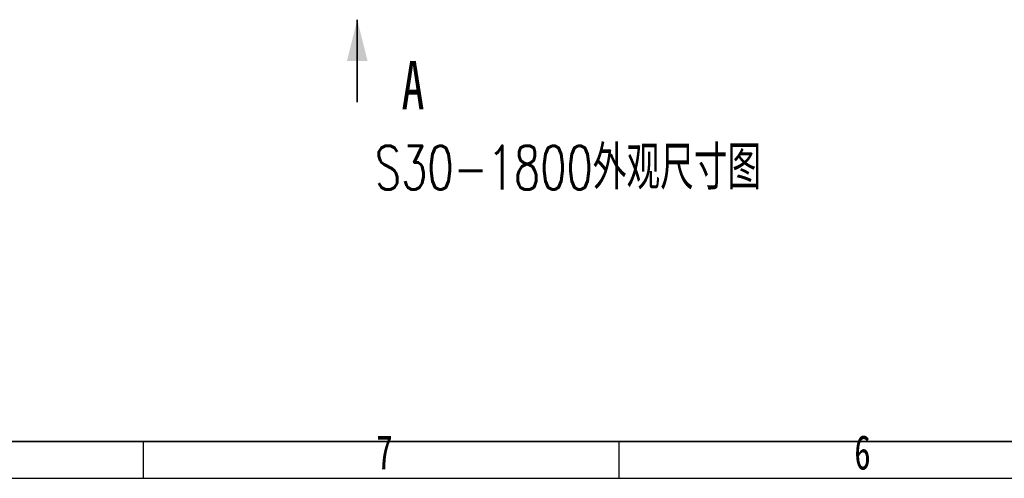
# Model space of a CAD drawing. Header units: millimetres. Extents: x 3 to 614, y 2 to 209.
# Tile 2 of 57: x 47 to 118, y 2 to 36. Entities that reach past the tile are written whole.
import ezdxf

# ---------------------------------------------------------------- set-up
doc = ezdxf.new("R2010")
doc.units = ezdxf.units.MM
doc.linetypes.add('HIDDEN', pattern=[1.905, 1.27, -0.635])
doc.linetypes.add('PHANTOM', pattern=[12.7, 6.35, -1.27, 1.27, -1.27, 1.27, -1.27])
for name, color, linetype in [('图层0', 7, 'Continuous'), ('尺寸线', 5, 'Continuous'), ('细实线', 7, 'Continuous')]:
    doc.layers.add(name, color=color, linetype=linetype)
doc.layers.add('粗实线', color=7, linetype='Continuous', lineweight=50)
doc.styles.add('SLDTEXTSTYLE0', font='TXT', dxfattribs={"width": 0.7, "bigfont": 'bigfont'})
doc.styles.add('SLDTEXTSTYLE1', font='TXT', dxfattribs={"width": 0.7})

# ---------------------------------------------------------------- blocks, each defined once
blk = doc.blocks.new('SW_PROJECTIONARROW_0')
at = {"color": 0, "linetype": 'HIDDEN', "lineweight": 18}
blk.add_line((71.267, 29.639), (71.267, 35.639), dxfattribs=at)
blk.add_line((71.267, 29.639), (71.267, 35.639), dxfattribs=at)
at = {"color": 0, "linetype": 'PHANTOM', "lineweight": 35}
blk.add_line((71.267, 29.639), (71.267, 35.639), dxfattribs=at)
at = {"color": 0, "linetype": 'Continuous', "lineweight": 35}
blk.add_solid([(71.267, 35.639), (70.517, 32.639), (72.017, 32.639)], dxfattribs=at)
blk.add_solid([(71.267, 35.639), (70.517, 32.639), (72.017, 32.639)], dxfattribs=at)
at = {"color": 0, "linetype": 'Continuous', "lineweight": 35, "insert": (74.477, 32.639), "char_height": 3.5, "attachment_point": 1, "style": 'SLDTEXTSTYLE1'}
blk.add_mtext('A', dxfattribs=at)
blk.add_mtext('A', dxfattribs=at)

msp = doc.modelspace()

# ---------------------------------------------------------------- linework, layer by layer
at = {"layer": '图层0'}
for p, q in [((55.74, 5), (55.74, 2.33512)), ((90.24, 5), (90.24, 2.33512))]:
    msp.add_line(p, q, dxfattribs=at)
at = {"layer": '粗实线', "lineweight": 35}
msp.add_line((25, 5), (292, 5), dxfattribs=at)
at = {"layer": '细实线'}
msp.add_line((2.753373, 2.33512), (297.246533, 2.33512), dxfattribs=at)

# ---------------------------------------------------------------- block references
at = {"color": 7, "linetype": 'Continuous', "lineweight": 35}
msp.add_blockref('SW_PROJECTIONARROW_0', (0, 0), dxfattribs=at)

# ---------------------------------------------------------------- texts
at = {"layer": '图层0', "char_height": 2.5, "attachment_point": 1, "style": 'SLDTEXTSTYLE1'}
for s, insert in [('7', (72.652892, 5.475718)), ('6', (107.332636, 5.475718))]:
    msp.add_mtext(s, dxfattribs=dict(at, insert=insert))
at = {"layer": '尺寸线', "insert": (72.543416, 26.486942), "char_height": 3.175, "attachment_point": 1, "style": 'SLDTEXTSTYLE0'}
msp.add_mtext('S30-1800外观尺寸图', dxfattribs=at)

doc.saveas('drawing.dxf')
